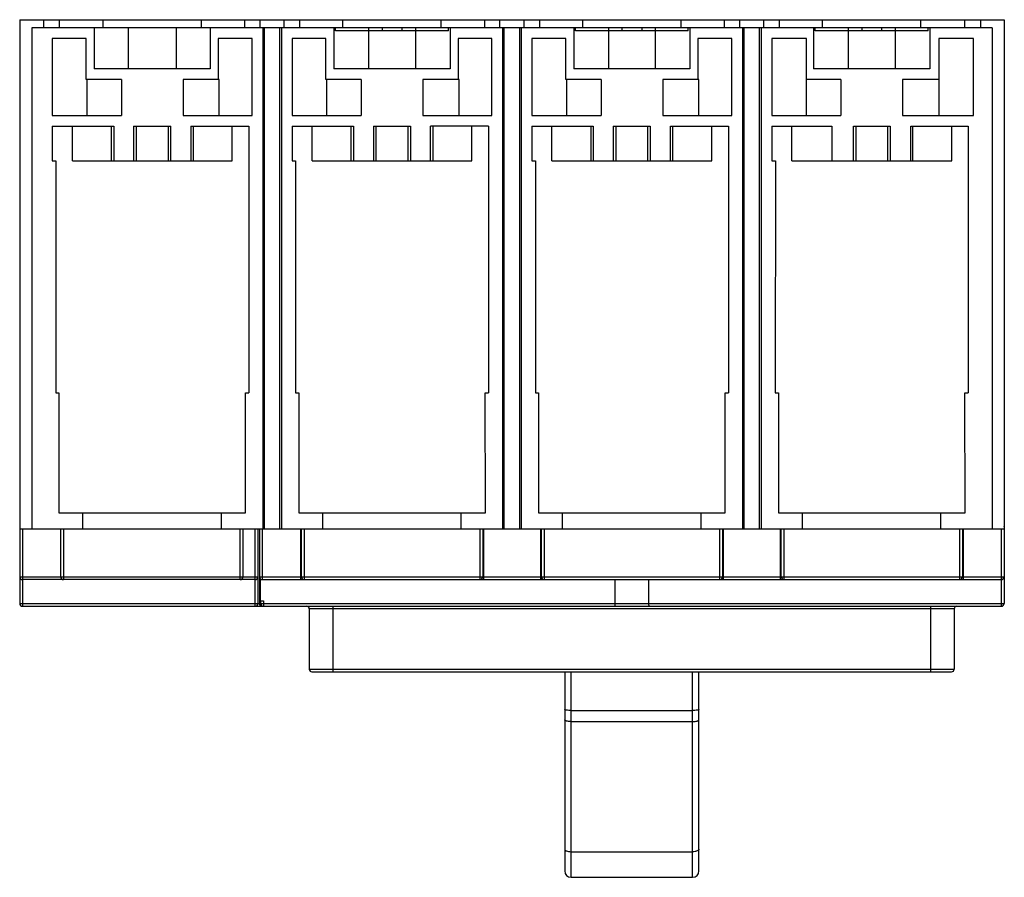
# Model space of a CAD drawing. Header units: millimetres. Extents: x 25 to 210, y 86 to 246.
import ezdxf

# ---------------------------------------------------------------- set-up
doc = ezdxf.new("R2010")
doc.units = ezdxf.units.MM
doc.header["$LTSCALE"] = 21.528734
doc.layers.get('0').update_dxf_attribs({"linetype": 'CONTINUOUS'})

msp = doc.modelspace()

# ---------------------------------------------------------------- linework, layer by layer
at = {"color": 7, "linetype": 'Continuous'}
for p, q in [((24.8, 246.36), (24.8, 136.86)), ((24.8, 246.36), (209.5, 246.36)), ((29.25, 246.36), (29.25, 244.86)), ((32.18, 246.36), (32.18, 244.86)), ((40.45, 244.86), (40.45, 246.36)), ((58.84, 246.36), (58.84, 244.86)), ((67, 246.36), (67, 244.86)), ((69.91, 244.86), (69.91, 246.36)), ((74.38, 246.36), (74.38, 244.86)), ((77.3, 246.36), (77.3, 244.86)), ((85.45, 244.86), (85.45, 246.36)), ((103.84, 246.36), (103.84, 244.86)), ((112, 246.36), (112, 244.86)), ((114.91, 244.86), (114.91, 246.36)), ((119.38, 246.36), (119.38, 244.86)), ((122.3, 246.36), (122.3, 244.86)), ((130.45, 244.86), (130.45, 246.36)), ((148.84, 246.36), (148.84, 244.86)), ((157, 246.36), (157, 244.86)), ((159.91, 244.86), (159.91, 246.36)), ((164.38, 246.36), (164.38, 244.86)), ((167.3, 246.36), (167.3, 244.86)), ((175.45, 244.86), (175.45, 246.36)), ((193.84, 246.36), (193.84, 244.86)), ((202.12, 244.86), (202.12, 246.36)), ((205.05, 246.36), (205.05, 244.86)), ((209.5, 246.36), (209.49, 136.86)), ((209.54, 246.36), (209.54, 151.36)), ((27.05, 244.86), (27.05, 150.86)), ((207.25, 244.86), (27.05, 244.86)), ((38.75, 244.86), (38.75, 237.16)), ((45.13, 244.86), (45.13, 237.16)), ((54.16, 244.86), (54.16, 237.16)), ((60.55, 244.86), (60.55, 237.16)), ((70.4, 244.86), (70.4, 150.86)), ((70.72, 150.86), (70.72, 244.86)), ((73.57, 244.86), (73.57, 150.86)), ((73.9, 244.86), (73.9, 150.86)), ((83.75, 244.86), (83.75, 237.16)), ((84.05, 244.26), (84.05, 244.86)), ((105.25, 244.26), (84.05, 244.26)), ((90.26, 244.86), (90.26, 237.16)), ((92.8, 244.86), (92.8, 244.26)), ((96.5, 244.86), (96.5, 244.26)), ((99.04, 244.86), (99.04, 237.16)), ((105.25, 244.26), (105.25, 244.86)), ((105.55, 244.86), (105.55, 237.16)), ((115.4, 244.86), (115.4, 150.86)), ((115.72, 150.86), (115.72, 244.86)), ((118.57, 244.86), (118.57, 150.86)), ((118.9, 244.86), (118.9, 150.86)), ((128.75, 244.86), (128.75, 237.16)), ((129.05, 244.26), (129.05, 244.86)), ((150.25, 244.26), (129.05, 244.26)), ((135.26, 244.86), (135.26, 237.16)), ((137.8, 244.86), (137.8, 244.26)), ((141.5, 244.86), (141.5, 244.26)), ((144.04, 244.86), (144.04, 237.16)), ((150.25, 244.26), (150.25, 244.86)), ((150.55, 244.86), (150.55, 237.16)), ((160.4, 244.86), (160.4, 150.86)), ((160.72, 150.86), (160.72, 244.86)), ((163.57, 244.86), (163.57, 150.86)), ((163.9, 244.86), (163.9, 150.86)), ((173.75, 244.86), (173.75, 237.16)), ((174.05, 244.26), (174.05, 244.86)), ((195.25, 244.26), (174.05, 244.26)), ((180.26, 244.86), (180.26, 237.16)), ((182.8, 244.86), (182.8, 244.26)), ((186.5, 244.86), (186.5, 244.26)), ((189.04, 244.86), (189.04, 237.16)), ((195.25, 244.26), (195.25, 244.86)), ((195.55, 244.86), (195.55, 237.16)), ((207.25, 244.86), (207.25, 150.86)), ((30.91, 242.86), (30.91, 228.36)), ((37.26, 242.86), (30.91, 242.86)), ((37.26, 235.16), (37.26, 242.86)), ((62.06, 242.86), (62.06, 235.16)), ((68.41, 242.86), (62.06, 242.86)), ((68.41, 228.36), (68.41, 242.86)), ((75.91, 242.86), (75.91, 228.36)), ((82.26, 242.86), (75.91, 242.86)), ((82.26, 235.16), (82.26, 242.86)), ((107.06, 242.86), (107.06, 235.16)), ((113.41, 242.86), (107.06, 242.86)), ((113.41, 228.36), (113.41, 242.86)), ((120.91, 242.86), (120.91, 228.36)), ((127.26, 242.86), (120.91, 242.86)), ((127.26, 235.16), (127.26, 242.86)), ((152.06, 242.86), (152.06, 235.16)), ((158.41, 242.86), (152.06, 242.86)), ((158.41, 228.36), (158.41, 242.86)), ((165.91, 242.86), (165.91, 228.36)), ((172.44, 242.86), (165.91, 242.86)), ((172.44, 228.36), (172.44, 242.86)), ((197.24, 242.86), (197.24, 228.36)), ((203.76, 242.86), (197.24, 242.86)), ((203.76, 228.36), (203.76, 242.86)), ((60.55, 237.16), (38.75, 237.16)), ((105.55, 237.16), (83.75, 237.16)), ((150.55, 237.16), (128.75, 237.16)), ((195.55, 237.16), (173.75, 237.16)), ((43.87, 235.16), (37.26, 235.16)), ((37.45, 228.36), (37.45, 235.16)), ((43.87, 235.16), (43.87, 228.36)), ((55.45, 235.16), (55.45, 228.36)), ((62.23, 235.16), (55.45, 235.16)), ((62.23, 228.36), (62.23, 235.16)), ((88.87, 235.16), (82.26, 235.16)), ((82.44, 228.36), (82.44, 235.16)), ((88.87, 235.16), (88.87, 228.36)), ((100.46, 235.16), (100.46, 228.36)), ((107.23, 235.16), (100.46, 235.16)), ((107.23, 228.36), (107.23, 235.16)), ((133.87, 235.16), (127.26, 235.16)), ((127.44, 228.36), (127.44, 235.16)), ((133.87, 235.16), (133.87, 228.36)), ((145.46, 235.16), (145.46, 228.36)), ((152.24, 235.16), (145.46, 235.16)), ((152.24, 228.36), (152.24, 235.16)), ((178.87, 235.16), (172.44, 235.16)), ((178.87, 235.16), (178.87, 228.36)), ((190.46, 235.16), (190.46, 228.36)), ((197.24, 235.16), (190.46, 235.16)), ((30.91, 228.36), (43.87, 228.36)), ((55.45, 228.36), (68.41, 228.36)), ((75.91, 228.36), (88.87, 228.36)), ((100.46, 228.36), (113.41, 228.36)), ((120.91, 228.36), (133.87, 228.36)), ((145.46, 228.36), (158.41, 228.36)), ((165.91, 228.36), (178.87, 228.36)), ((190.46, 228.36), (203.76, 228.36)), ((30.9, 226.36), (30.9, 219.86)), ((30.9, 226.36), (42.49, 226.36)), ((34.68, 219.86), (34.68, 226.36)), ((42.04, 219.86), (42.04, 226.36)), ((42.48, 226.36), (42.47, 219.86)), ((46.18, 226.36), (46.18, 219.86)), ((46.18, 226.36), (53.18, 226.36)), ((46.68, 226.36), (46.68, 219.86)), ((52.68, 226.36), (52.68, 219.86)), ((53.18, 219.86), (53.18, 226.36)), ((56.89, 226.36), (56.89, 219.86)), ((56.89, 226.36), (67.76, 226.36)), ((57.33, 226.36), (57.33, 219.86)), ((64.68, 219.86), (64.68, 226.36)), ((67.76, 226.36), (67.76, 176.36)), ((75.9, 226.36), (75.9, 219.86)), ((75.9, 226.36), (87.45, 226.36)), ((79.66, 219.86), (79.66, 226.36)), ((87.02, 219.86), (87.02, 226.36)), ((87.45, 226.36), (87.45, 219.86)), ((91.16, 226.36), (91.17, 219.86)), ((91.16, 226.36), (98.13, 226.36)), ((91.66, 219.86), (91.66, 226.36)), ((97.66, 219.86), (97.66, 226.36)), ((98.13, 226.36), (98.13, 219.86)), ((101.87, 219.86), (101.87, 226.36)), ((112.76, 226.36), (101.87, 226.36)), ((102.31, 226.36), (102.31, 219.86)), ((109.66, 219.86), (109.66, 226.36)), ((112.76, 226.36), (112.76, 176.36)), ((120.9, 226.36), (120.9, 219.86)), ((120.9, 226.36), (132.38, 226.36)), ((124.65, 219.86), (124.65, 226.36)), ((132, 219.86), (132, 226.36)), ((132.38, 226.36), (132.38, 219.86)), ((136.15, 226.36), (136.15, 219.86)), ((136.15, 226.36), (143.08, 226.36)), ((136.65, 226.36), (136.65, 219.86)), ((142.65, 219.86), (142.65, 226.36)), ((143.08, 226.36), (143.08, 219.86)), ((146.92, 219.86), (146.92, 226.36)), ((146.92, 226.36), (157.76, 226.36)), ((147.29, 226.36), (147.29, 219.86)), ((154.65, 219.86), (154.65, 226.36)), ((157.76, 226.36), (157.76, 176.36)), ((165.9, 226.36), (165.9, 219.86)), ((165.9, 226.36), (177.18, 226.36)), ((169.68, 219.86), (169.68, 226.36)), ((177.18, 226.36), (177.18, 219.86)), ((181.26, 219.86), (181.26, 226.36)), ((181.26, 226.36), (188.1, 226.36)), ((181.68, 226.36), (181.68, 219.86)), ((187.68, 219.86), (187.68, 226.36)), ((188.1, 226.36), (188.1, 219.86)), ((191.98, 226.36), (202.78, 226.36)), ((191.98, 219.86), (191.98, 226.36)), ((192.33, 226.36), (192.33, 219.86)), ((199.68, 219.86), (199.68, 226.36)), ((202.78, 226.36), (202.78, 176.36)), ((30.9, 219.86), (31.56, 219.86)), ((31.56, 219.86), (31.56, 176.36)), ((34.68, 219.86), (64.68, 219.86)), ((75.9, 219.86), (76.56, 219.86)), ((76.56, 219.86), (76.56, 176.36)), ((79.66, 219.86), (109.66, 219.86)), ((120.9, 219.86), (121.58, 219.86)), ((121.58, 219.86), (121.56, 176.36)), ((124.65, 219.86), (154.65, 219.86)), ((165.9, 219.86), (166.58, 219.86)), ((166.58, 219.86), (166.56, 176.36)), ((169.68, 219.86), (199.68, 219.86)), ((31.56, 176.36), (32.16, 176.36)), ((32.16, 176.36), (32.17, 153.85)), ((67.16, 153.86), (67.16, 176.36)), ((67.16, 176.36), (67.76, 176.36)), ((76.56, 176.36), (77.16, 176.36)), ((77.16, 176.36), (77.16, 153.86)), ((112.17, 153.86), (112.16, 176.36)), ((112.16, 176.36), (112.76, 176.36)), ((121.56, 176.36), (122.16, 176.36)), ((122.16, 176.36), (122.16, 153.86)), ((157.16, 176.36), (157.76, 176.36)), ((157.16, 153.86), (157.16, 176.36)), ((166.56, 176.36), (167.16, 176.36)), ((167.16, 176.36), (167.17, 153.86)), ((202.16, 176.36), (202.78, 176.36)), ((202.17, 153.86), (202.16, 176.36)), ((32.17, 153.85), (67.16, 153.86)), ((36.65, 150.86), (36.65, 153.85)), ((62.65, 150.86), (62.65, 153.86)), ((77.16, 153.86), (112.17, 153.86)), ((81.65, 150.86), (81.65, 153.86)), ((107.65, 150.86), (107.65, 153.86)), ((122.16, 153.86), (157.16, 153.86)), ((126.65, 150.86), (126.65, 153.86)), ((152.65, 150.86), (152.65, 153.86)), ((167.17, 153.86), (202.17, 153.86)), ((171.65, 150.86), (171.65, 153.86)), ((197.65, 150.86), (197.65, 153.86)), ((24.8, 150.86), (209.5, 150.86)), ((25.3, 150.86), (25.3, 136.36)), ((32.5, 141.86), (32.5, 150.86)), ((33, 150.86), (33, 141.36)), ((66.18, 141.36), (66.18, 150.86)), ((66.68, 150.86), (66.68, 141.86)), ((68.99, 136.36), (68.99, 150.86)), ((69.49, 150.86), (69.49, 136.86)), ((69.78, 150.86), (69.78, 136.86)), ((70.28, 150.86), (70.28, 141.36)), ((77.57, 141.36), (77.57, 150.86)), ((77.68, 141.86), (77.68, 150.86)), ((78.18, 150.86), (78.18, 141.36)), ((111.18, 141.36), (111.18, 150.86)), ((111.68, 150.86), (111.68, 141.86)), ((111.8, 150.86), (111.8, 141.36)), ((122.57, 141.36), (122.57, 150.86)), ((122.68, 141.86), (122.68, 150.86)), ((123.18, 150.86), (123.18, 141.36)), ((156.18, 141.36), (156.18, 150.86)), ((156.68, 150.86), (156.68, 141.86)), ((156.8, 150.86), (156.8, 141.36)), ((167.57, 141.36), (167.57, 150.86)), ((167.68, 141.86), (167.68, 150.86)), ((168.18, 150.86), (168.18, 141.36)), ((201.18, 141.36), (201.18, 150.86)), ((201.68, 150.86), (201.68, 141.86)), ((201.8, 150.86), (201.8, 141.36)), ((208.99, 136.36), (209, 150.86)), ((24.8, 141.86), (69.49, 141.86)), ((68.99, 141.36), (25.3, 141.36)), ((69.78, 141.86), (111.68, 141.86)), ((69.92, 141.51), (69.92, 137.36)), ((70.28, 141.36), (209, 141.36)), ((111.8, 141.86), (156.68, 141.86)), ((136.5, 136.86), (136.5, 141.36)), ((142.79, 141.36), (142.79, 136.86)), ((156.8, 141.86), (201.68, 141.86)), ((201.8, 141.86), (209.5, 141.86)), ((24.8, 136.86), (209.49, 136.86)), ((69.92, 137.36), (70.54, 137.36)), ((70.04, 136.86), (70.04, 137.36)), ((70.54, 137.36), (70.54, 136.36)), ((25.3, 136.36), (208.99, 136.36)), ((79.15, 124.56), (79.15, 135.86)), ((200.13, 135.86), (79.15, 135.86)), ((83.55, 136.36), (83.55, 124.06)), ((195.74, 124.06), (195.74, 136.36)), ((200.13, 135.86), (200.13, 124.56)), ((79.15, 124.56), (200.13, 124.56)), ((79.65, 124.06), (199.63, 124.06)), ((127.05, 124.06), (127.05, 86.73)), ((128.25, 85.53), (128.25, 124.06)), ((151.05, 85.53), (151.05, 124.06)), ((152.25, 86.73), (152.25, 124.06)), ((128.25, 116.82), (151.05, 116.82)), ((128.25, 114.74), (151.05, 114.74)), ((128.25, 90.32), (151.05, 90.32)), ((128.25, 85.53), (151.05, 85.53))]:
    msp.add_line(p, q, dxfattribs=at)
for centre, radius, start, end in [((209.04, 151.36), 0.5, 352.1358, 360), ((25.3, 141.86), 0.5, 180, 270.0015), ((33, 141.86), 0.5, 180, 270), ((66.18, 141.86), 0.5, 270, 360), ((68.99, 141.86), 0.5, 270.0019, 360), ((70.28, 141.86), 0.5, 180, 270), ((78.18, 141.86), 0.5, 180, 270), ((111.18, 141.86), 0.5, 270, 360), ((123.18, 141.86), 0.5, 180, 270), ((156.18, 141.86), 0.5, 270, 360), ((168.18, 141.86), 0.5, 180, 270), ((201.18, 141.86), 0.5, 270, 360), ((209, 141.86), 0.5, 270.0004, 360), ((25.3, 136.86), 0.5, 180, 270), ((68.99, 136.86), 0.5, 270, 360), ((70.28, 136.86), 0.5, 180, 270), ((70.54, 136.86), 0.5, 180, 270), ((208.99, 136.86), 0.5, 270, 360), ((78.64, 135.86), 0.5, 0, 90), ((200.63, 135.86), 0.5, 90, 180), ((79.64, 124.56), 0.5, 180, 270), ((199.63, 124.56), 0.5, 270, 360), ((128.25, 86.73), 1.2, 180, 270), ((151.05, 86.73), 1.2, 270, 360)]:
    msp.add_arc(centre, radius, start, end, dxfattribs=at)
for points, knots in [([(136.5, 136.86), (136.5, 136.74), (136.48, 136.57), (136.44, 136.41), (136.39, 136.36), (136.37, 136.36)], [0, 0, 0, 0, 0.673632, 0.888088, 1, 1, 1, 1]), ([(142.79, 136.86), (142.79, 136.74), (142.81, 136.57), (142.85, 136.41), (142.9, 136.36), (142.92, 136.36)], [0, 0, 0, 0, 0.673661, 0.888108, 1, 1, 1, 1]), ([(128.25, 116.82), (128.1, 116.82), (127.82, 116.83), (127.44, 116.86), (127.19, 116.91), (127.07, 116.96), (127.05, 116.99), (127.05, 117)], [0, 0, 0, 0, 0.357463, 0.688171, 0.910006, 0.968639, 1, 1, 1, 1]), ([(152.25, 117), (152.25, 116.99), (152.22, 116.96), (152.1, 116.91), (151.85, 116.86), (151.48, 116.83), (151.19, 116.82), (151.05, 116.82)], [0, 0, 0, 0, 0.031361, 0.089994, 0.311829, 0.642537, 1, 1, 1, 1]), ([(128.25, 114.74), (128.09, 114.74), (127.81, 114.76), (127.47, 114.81), (127.26, 114.89), (127.13, 114.95), (127.05, 115.03), (127.05, 115.08)], [0, 0, 0, 0, 0.355362, 0.660482, 0.781592, 0.877881, 1, 1, 1, 1]), ([(151.05, 114.74), (151.2, 114.74), (151.49, 114.76), (151.82, 114.81), (152.04, 114.89), (152.17, 114.95), (152.25, 115.03), (152.25, 115.08)], [0, 0, 0, 0, 0.355363, 0.660483, 0.781593, 0.877881, 1, 1, 1, 1]), ([(127.05, 90.82), (127.05, 90.78), (127.07, 90.69), (127.2, 90.56), (127.32, 90.5), (127.4, 90.47)], [0, 0, 0, 0, 0.189485, 0.537457, 1, 1, 1, 1]), ([(152.25, 90.82), (152.25, 90.65), (151.98, 90.49), (151.71, 90.41), (151.42, 90.34), (151.2, 90.33), (151.05, 90.33)], [0, 0, 0, 0, 0.363212, 0.504343, 0.660757, 1, 1, 1, 1]), ([(127.4, 90.47), (127.52, 90.42), (127.8, 90.35), (128.09, 90.33), (128.25, 90.33)], [0, 0, 0, 0, 0.466892, 1, 1, 1, 1])]:
    msp.add_open_spline(points, degree=3, knots=knots, dxfattribs=at)

doc.saveas('drawing.dxf')
